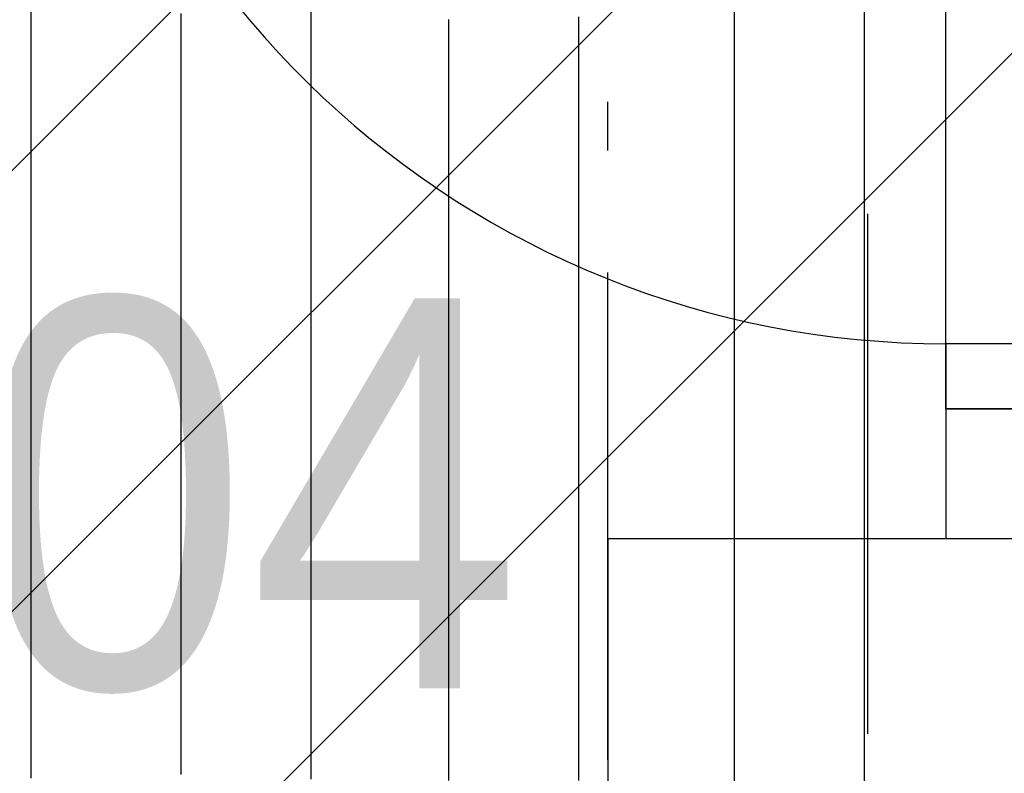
# Model space of a CAD drawing. Extents: x 997 to 109698, y 921 to 94021.
# Tile 169 of 256: x 15946 to 16703, y 19456 to 20035. Entities that reach past the tile are written whole.
import ezdxf

# ---------------------------------------------------------------- set-up
doc = ezdxf.new("R2010")
doc.units = 0
doc.header["$MEASUREMENT"] = 0
for name, color, linetype in [('12', 7, 'CONTINUOUS'), ('16', 7, 'CONTINUOUS'), ('28', 7, 'CONTINUOUS'), ('40', 7, 'CONTINUOUS')]:
    doc.layers.add(name, color=color, linetype=linetype)
doc.styles.get("Standard").update_dxf_attribs({"font": 'Arial.ttf', "height": 0.2})

msp = doc.modelspace()

# ---------------------------------------------------------------- linework, layer by layer
at = {"layer": '12', "color": 6}
for points in [[(15954.283861, 20043.56911), (15954.28386, 20033.870072), (15954.283861, 20024.171034), (15954.283861, 20014.471995), (15954.283861, 20004.772957), (15954.28386, 19995.073918), (15954.28386, 19985.374879), (15954.283861, 19975.675841), (15954.283861, 19965.976803), (15954.283861, 19956.277764), (15954.283861, 19946.578726), (15954.28386, 19936.879687), (15954.283861, 19927.180649), (15954.28386, 19917.48161), (15954.28386, 19907.782572), (15954.28386, 19898.083533), (15954.28386, 19888.384495), (15954.28386, 19878.685456), (15954.283861, 19868.986418), (15954.28386, 19859.287379), (15954.283861, 19849.588341), (15954.28386, 19839.889303), (15954.283861, 19830.190264), (15954.283861, 19820.491226), (15954.28386, 19810.792187), (15954.283861, 19801.093149), (15954.283861, 19791.39411), (15954.283861, 19781.695072), (15954.283861, 19771.996033), (15954.283861, 19762.296995), (15954.283861, 19752.597956), (15954.283861, 19742.898918), (15954.28386, 19733.199879), (15954.283861, 19723.500841), (15954.283861, 19713.801802), (15954.283861, 19704.102764), (15954.283861, 19694.403725), (15954.283861, 19684.704687), (15954.283861, 19675.005649), (15954.283861, 19665.30661), (15954.283861, 19655.607572), (15954.28386, 19645.908533), (15954.283861, 19636.209495), (15954.283861, 19626.510457), (15954.283861, 19616.811418), (15954.283861, 19607.112379), (15954.283861, 19597.413341), (15954.28386, 19587.714303), (15954.28386, 19578.015264), (15954.283861, 19568.316226), (15954.283861, 19558.617187), (15954.283861, 19548.918149), (15954.283861, 19539.21911), (15954.283861, 19529.520072), (15954.283861, 19519.821033), (15954.283861, 19510.121995), (15954.283861, 19500.422957), (15954.283861, 19490.723918), (15954.283861, 19481.024879), (15954.283861, 19471.325841), (15954.283861, 19461.626802), (15954.283861, 19451.927764)], [(16595.08386, 20047.222764), (16595.08386, 20030.064879), (16595.08386, 20012.906995), (16595.08386, 19995.74911), (16595.08386, 19978.591225), (16595.08386, 19961.433341), (16595.08386, 19944.275456), (16595.083861, 19927.117572), (16595.08386, 19909.959687), (16595.08386, 19892.801802), (16595.08386, 19875.643918), (16595.08386, 19858.486033), (16595.083861, 19841.328149), (16595.08386, 19824.170264), (16595.08386, 19807.012379), (16595.083861, 19789.854495), (16595.08386, 19772.69661), (16595.08386, 19755.538725), (16595.08386, 19738.380841), (16595.08386, 19721.222956), (16595.08386, 19704.065072), (16595.08386, 19686.907187), (16595.08386, 19669.749302), (16595.08386, 19652.591418), (16595.08386, 19635.433533), (16595.08386, 19618.275649), (16595.08386, 19601.117764), (16595.08386, 19583.959879), (16595.08386, 19566.801994), (16595.08386, 19549.64411), (16595.08386, 19532.486225), (16595.08386, 19515.328341), (16595.08386, 19498.170457), (16595.08386, 19481.012572), (16595.08386, 19463.854687), (16595.08386, 19446.696802)], [(16069.81386, 19454.576803), (16069.813861, 19465.034495), (16069.813861, 19475.492187), (16069.813861, 19485.949879), (16069.813861, 19496.407572), (16069.813861, 19506.865264), (16069.813861, 19517.322956), (16069.813861, 19527.780649), (16069.813861, 19538.238341), (16069.813861, 19548.696034), (16069.813861, 19559.153726), (16069.813861, 19569.611418), (16069.813861, 19580.06911), (16069.813861, 19590.526802), (16069.81386, 19600.984495), (16069.813861, 19611.442187), (16069.813861, 19621.899879), (16069.813861, 19632.357572), (16069.813861, 19642.815264), (16069.813861, 19653.272957), (16069.813861, 19663.730649), (16069.81386, 19674.188341), (16069.81386, 19684.646033), (16069.813861, 19695.103726), (16069.813861, 19705.561418), (16069.813861, 19716.01911), (16069.813861, 19726.476803), (16069.813861, 19736.934495), (16069.81386, 19747.392187), (16069.81386, 19757.849879), (16069.813861, 19768.307572), (16069.813861, 19778.765264), (16069.813861, 19789.222957), (16069.813861, 19799.680649), (16069.81386, 19810.138341), (16069.81386, 19820.596033), (16069.813861, 19831.053726), (16069.81386, 19841.511418), (16069.813861, 19851.96911), (16069.813861, 19862.426802), (16069.813861, 19872.884495), (16069.813861, 19883.342187), (16069.813861, 19893.79988), (16069.813861, 19904.257572), (16069.81386, 19914.715264), (16069.813861, 19925.172956), (16069.813861, 19935.630649), (16069.813861, 19946.088341), (16069.813861, 19956.546033), (16069.813861, 19967.003726), (16069.813861, 19977.461418), (16069.813861, 19987.91911), (16069.81386, 19998.376802), (16069.813861, 20008.834495), (16069.813861, 20019.292187), (16069.81386, 20029.74988), (16069.813861, 20040.207572)], [(16375.393861, 20037.438437), (16375.39386, 20025.920264), (16375.393861, 20014.402091), (16375.39386, 20002.883918), (16375.39386, 19991.365745), (16375.393861, 19979.847572), (16375.393861, 19968.329399), (16375.39386, 19956.811225), (16375.393861, 19945.293053), (16375.39386, 19933.774879), (16375.393861, 19922.256706), (16375.393861, 19910.738533), (16375.393861, 19899.220361), (16375.393861, 19887.702187), (16375.39386, 19876.184014), (16375.393861, 19864.665841), (16375.39386, 19853.147668), (16375.39386, 19841.629495), (16375.393861, 19830.111322), (16375.393861, 19818.593149), (16375.39386, 19807.074976), (16375.393861, 19795.556803), (16375.393861, 19784.03863), (16375.39386, 19772.520456), (16375.39386, 19761.002283), (16375.393861, 19749.48411), (16375.393861, 19737.965937), (16375.393861, 19726.447764), (16375.393861, 19714.929591), (16375.393861, 19703.411418), (16375.393861, 19691.893245), (16375.393861, 19680.375072), (16375.393861, 19668.856899), (16375.393861, 19657.338726), (16375.393861, 19645.820553), (16375.393861, 19634.30238), (16375.393861, 19622.784207), (16375.393861, 19611.266033), (16375.393861, 19599.74786), (16375.393861, 19588.229687), (16375.393861, 19576.711514), (16375.393861, 19565.193341), (16375.393861, 19553.675168), (16375.393861, 19542.156995), (16375.393861, 19530.638822), (16375.393861, 19519.120649), (16375.393861, 19507.602476), (16375.393861, 19496.084303), (16375.393861, 19484.56613), (16375.393861, 19473.047957), (16375.393861, 19461.529784), (16375.393861, 19450.01161)]]:
    msp.add_lwpolyline(points, dxfattribs=at)
at = {"layer": '12', "color": 5}
for points in [[(16169.813861, 19451.096033), (16169.813861, 19463.476803), (16169.813861, 19475.857572), (16169.813861, 19488.238341), (16169.813861, 19500.61911), (16169.813861, 19512.999879), (16169.81386, 19525.380649), (16169.813861, 19537.761418), (16169.81386, 19550.142187), (16169.813861, 19562.522956), (16169.813861, 19574.903726), (16169.813861, 19587.284495), (16169.813861, 19599.665264), (16169.813861, 19612.046034), (16169.813861, 19624.426803), (16169.813861, 19636.807572), (16169.813861, 19649.188341), (16169.813861, 19661.56911), (16169.813861, 19673.94988), (16169.813861, 19686.330649), (16169.81386, 19698.711418), (16169.813861, 19711.092187), (16169.81386, 19723.472956), (16169.81386, 19735.853726), (16169.813861, 19748.234495), (16169.813861, 19760.615264), (16169.813861, 19772.996033), (16169.813861, 19785.376802), (16169.813861, 19797.757572), (16169.813861, 19810.138341), (16169.813861, 19822.51911), (16169.813861, 19834.89988), (16169.813861, 19847.280649), (16169.81386, 19859.661418), (16169.813861, 19872.042187), (16169.813861, 19884.422956), (16169.813861, 19896.803726), (16169.813861, 19909.184495), (16169.813861, 19921.565264), (16169.813861, 19933.946033), (16169.813861, 19946.326803), (16169.813861, 19958.707572), (16169.813861, 19971.088341), (16169.813861, 19983.46911), (16169.81386, 19995.849879), (16169.81386, 20008.230649), (16169.813861, 20020.611418), (16169.81386, 20032.992187), (16169.813861, 20045.372956)], [(16495.08386, 20048.396802), (16495.08386, 20032.200456), (16495.08386, 20016.00411), (16495.08386, 19999.807764), (16495.083861, 19983.611418), (16495.083861, 19967.415072), (16495.08386, 19951.218726), (16495.08386, 19935.022379), (16495.08386, 19918.826033), (16495.083861, 19902.629687), (16495.08386, 19886.433341), (16495.083861, 19870.236995), (16495.08386, 19854.040649), (16495.08386, 19837.844303), (16495.08386, 19821.647956), (16495.083861, 19805.45161), (16495.083861, 19789.255264), (16495.083861, 19773.058918), (16495.08386, 19756.862572), (16495.08386, 19740.666226), (16495.08386, 19724.469879), (16495.083861, 19708.273533), (16495.08386, 19692.077187), (16495.083861, 19675.880841), (16495.08386, 19659.684495), (16495.08386, 19643.488149), (16495.083861, 19627.291803), (16495.08386, 19611.095456), (16495.08386, 19594.89911), (16495.08386, 19578.702764), (16495.083861, 19562.506418), (16495.08386, 19546.310072), (16495.083861, 19530.113726), (16495.083861, 19513.917379), (16495.083861, 19497.721033), (16495.083861, 19481.524687), (16495.083861, 19465.328341), (16495.083861, 19449.131995)], [(16275.39386, 20035.353053), (16275.393861, 20025.757956), (16275.39386, 20016.16286), (16275.39386, 20006.567764), (16275.393861, 19996.972668), (16275.393861, 19987.377572), (16275.393861, 19977.782476), (16275.393861, 19968.18738), (16275.393861, 19958.592283), (16275.393861, 19948.997187), (16275.393861, 19939.402091), (16275.393861, 19929.806995), (16275.393861, 19920.211899), (16275.393861, 19910.616803), (16275.393861, 19901.021707), (16275.39386, 19891.42661), (16275.39386, 19881.831514), (16275.393861, 19872.236418), (16275.393861, 19862.641322), (16275.39386, 19853.046226), (16275.39386, 19843.451129), (16275.393861, 19833.856033), (16275.39386, 19824.260937), (16275.39386, 19814.665841), (16275.393861, 19805.070745), (16275.393861, 19795.475649), (16275.393861, 19785.880553), (16275.39386, 19776.285456), (16275.39386, 19766.69036), (16275.393861, 19757.095264), (16275.39386, 19747.500168), (16275.393861, 19737.905072), (16275.39386, 19728.309976), (16275.39386, 19718.714879), (16275.39386, 19709.119783), (16275.393861, 19699.524687), (16275.393861, 19689.929591), (16275.39386, 19680.334495), (16275.393861, 19670.739399), (16275.393861, 19661.144303), (16275.393861, 19651.549206), (16275.393861, 19641.95411), (16275.393861, 19632.359014), (16275.393861, 19622.763918), (16275.39386, 19613.168822), (16275.393861, 19603.573726), (16275.393861, 19593.97863), (16275.393861, 19584.383533), (16275.39386, 19574.788437), (16275.393861, 19565.193341), (16275.393861, 19555.598245), (16275.39386, 19546.003149), (16275.39386, 19536.408052), (16275.393861, 19526.812957), (16275.393861, 19517.21786), (16275.393861, 19507.622764), (16275.393861, 19498.027668), (16275.393861, 19488.432572), (16275.393861, 19478.837476), (16275.39386, 19469.242379), (16275.393861, 19459.647283), (16275.39386, 19450.052187)]]:
    msp.add_lwpolyline(points, dxfattribs=at)
at = {"layer": '28', "color": 2}
for p, q in [((15115.713449, 18756.034763), (21697.636205, 25337.957519)), ((15455.124704, 18756.034763), (18995.045178, 22295.955237)), ((14776.302195, 18756.034763), (16656.302195, 20636.034763))]:
    msp.add_line(p, q, dxfattribs=at)
at = {"layer": '40', "color": 8, "linetype": 'Continuous'}
for p, q in [((16657.746869, 19736.034763), (16657.746869, 20536.034763)), ((16657.746869, 19786.034763), (16657.746869, 20441.584763)), ((16397.746869, 19934.704237), (16397.746869, 19972.204237)), ((16597.746869, 19486.034763), (16597.746869, 19886.034763)), ((16397.746869, 19465.954237), (16397.746869, 19840.954237)), ((16657.746869, 19786.034763), (16657.746869, 19736.034763)), ((16797.746869, 19786.034763), (16657.746869, 19786.034763)), ((16657.746869, 19736.034763), (16797.746869, 19736.034763)), ((16657.746869, 19736.034763), (16657.746869, 19636.034763)), ((16797.746869, 19736.034763), (16657.746869, 19736.034763)), ((16397.746869, 19636.034763), (16397.746869, 19036.034763)), ((16797.746869, 19636.034763), (16397.746869, 19636.034763))]:
    msp.add_line(p, q, dxfattribs=at)
msp.add_arc((16657.746869, 20486.034763), 700, 183.640732, 270, dxfattribs=at)

# ---------------------------------------------------------------- texts
at = {"layer": '16', "color": 24, "width": 0.9}
msp.add_text('0.04', height=300, dxfattribs=at).set_placement((15597.636205, 19520.953237))

doc.saveas('drawing.dxf')
